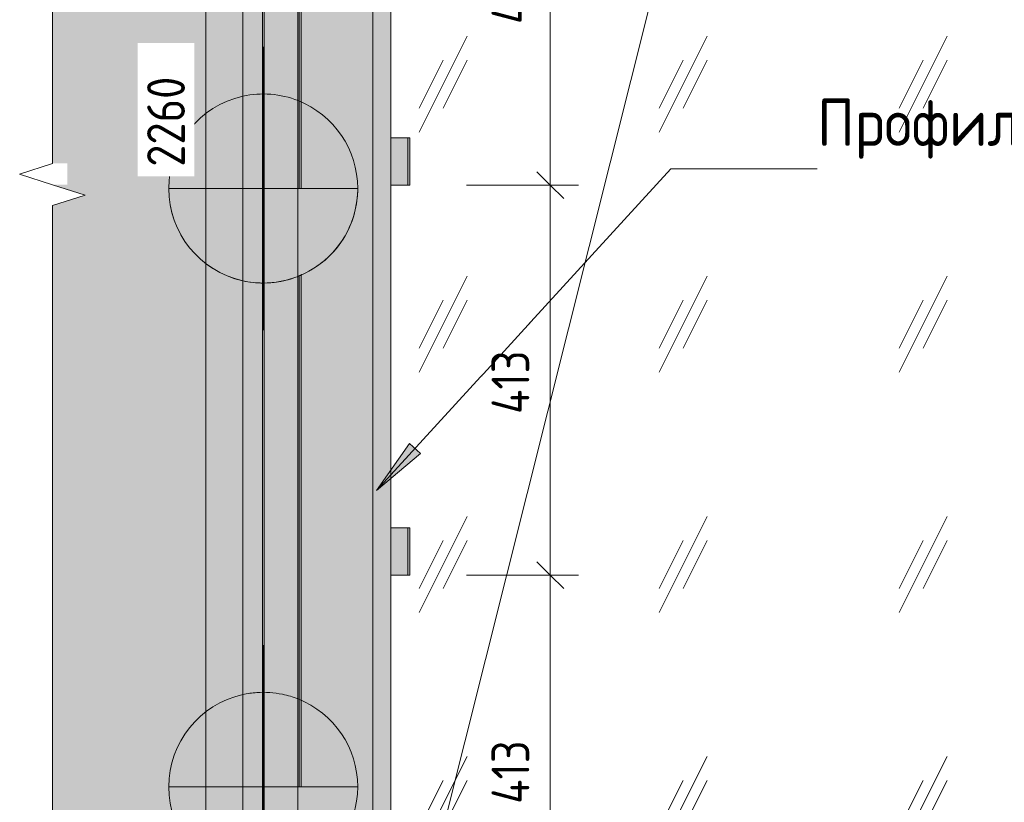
# Model space of a CAD drawing. Header units: millimetres. Extents: x -8351563 to -8343231, y 8501 to 6136062.
# Tile 2 of 42: x -8351553 to -8350511, y 9307 to 10135. Entities that reach past the tile are written whole.
import ezdxf

# ---------------------------------------------------------------- set-up
doc = ezdxf.new("R2010")
doc.units = ezdxf.units.MM
for name, color, linetype, lineweight in [('Марки по нескольким категориям', 7, 'Continuous', 9), ('Обобщенные модели', 7, 'Continuous', 18), ('Окна', 7, 'Continuous', 18), ('Остекление', 7, 'Continuous', 18), ('Проем', 7, 'Continuous', 18), ('Размеры', 7, 'Continuous', 9), ('Размеры-20', 7, 'Continuous', 9), ('Типовые аннотации', 7, 'Continuous', 18), ('Тонкие линии', 7, 'Continuous', 18), ('Элементы узлов', 7, 'Continuous', 18)]:
    doc.layers.add(name, color=color, linetype=linetype, lineweight=lineweight)
doc.styles.add('GOST Common', font='GOST_Common.ttf', dxfattribs={"width": 0.9, "height": 40})
doc.styles.add('ISOCPEUR', font='isocpeur.ttf', dxfattribs={"width": 0.9, "height": 50})
doc.dimstyles.new('ADSK_Основной_2_0', dxfattribs={"dimscale": 304.8, "dimtxt": 40.2286, "dimasz": 0.092782, "dimexe": 0.098425, "dimexo": 0.19685, "dimgap": 0.032808, "dimtad": 1, "dimdec": 0, "dimzin": 0, "dimdsep": 46, "dimtxsty": 'GOST Common', "dimblk1": 'OBLIQUE', "dimblk2": 'OBLIQUE', "dimsah": 1, "dimcen": 0.09, "dimdle": 0.098425, "dimazin": 0, "dimtfac": 1, "dimtdec": 4, "dimtix": 1, "dimtmove": 0, "dimatfit": 3, "dimfxl": 1, "dimtvp": 1, "dimtfill": 1, "dimtolj": 1, "dimtzin": 0, "dimarcsym": 2})

# ---------------------------------------------------------------- blocks, each defined once
blk = doc.blocks.new('okna_rehau_dvupolnoe - 2310х1800 _створка и глухое_-21120295-Схема устройства несущих элементов окон ПВХ')
at = {"layer": 'Проем', "true_color": 0xeaeaea}
h = blk.add_hatch(dxfattribs=at)
h.set_pattern_fill('FP_1', color=254, style=0, pattern_type=2)
h.set_pattern_definition([(243.435, (-8349810.18, 58885.31), (253.99965, 254.00056), [113.592, -454.369]), (243.435, (-8349835.58, 58859.91), (253.99965, 254.00056), [56.796, -511.165]), (243.435, (-8349810.18, 58859.91), (253.99965, 254.00056), [56.796, -511.165])])
h.paths.add_polyline_path([(-8349287.4, 9060), (-8348850.5, 9060), (-8348850.5, 10860), (-8351160.5, 10860), (-8351160.5, 9060), (-8349666.6, 9060)])
at = {"layer": 'Остекление', "color": 253, "true_color": 0xaaaaaa}
blk.add_line((-8351160.5, 9095), (-8351160.5, 10860), dxfattribs=at)
at = {"layer": 'Проем', "color": 253, "true_color": 0xaaaaaa}
blk.add_line((-8351160.5, 9060), (-8350782.2, 10566.7), dxfattribs=at)
blk = doc.blocks.new('HILTI_s_Профиль_MFT-T - Профиль MFT-Ta 60x58x1_8 6m-21079020-Схема устройства несущих элементов окон ПВХ')
at = {"layer": 'Обобщенные модели', "color": 9, "true_color": 0xddb3b4}
for p, q in [((-8351317.1, 9032.5), (-8351317.1, 11360)), ((-8351317.1, 9032.5), (-8351317.1, 11360)), ((-8351296.5, 9032.5), (-8351296.5, 11360)), ((-8351294.7, 9032.5), (-8351294.7, 11360)), ((-8351259.1, 9032.5), (-8351259.1, 11360)), ((-8351259.1, 11360), (-8351259.1, 9032.5)), ((-8351296.5, 9956.5), (-8351296.5, 10489.6)), ((-8351294.7, 9956.5), (-8351294.7, 10489.6)), ((-8351296.5, 9323.5), (-8351296.5, 9856.6)), ((-8351294.7, 9323.5), (-8351294.7, 9856.6))]:
    blk.add_line(p, q, dxfattribs=at)
blk = doc.blocks.new('HILTI_s_Кронштейн_MFT-MF_HS - Кронштейн MFT-MF 190 HS-V20-Схема устройства несущих элементов окон ПВХ')
at = {"layer": 'Элементы узлов', "true_color": 0xe2e2e2}
for points in [[(-8351295.6, 9856.5), (-8351295.6, 9956.5), (-8351395.6, 9956.5), (-8351392.2, 9930.6), (-8351382.2, 9906.5), (-8351366.3, 9885.8), (-8351345.6, 9869.9), (-8351321.5, 9859.9), (-8351317.1, 9859.3)], [(-8351295.6, 9856.5), (-8351269.7, 9859.9), (-8351245.6, 9869.9), (-8351224.9, 9885.8), (-8351209, 9906.5), (-8351199, 9930.6), (-8351195.6, 9956.5), (-8351295.6, 9956.5), (-8351295.6, 9951)]]:
    blk.add_hatch(color=254, dxfattribs=at).paths.add_polyline_path(points)
at = {"layer": 'Элементы узлов', "color": 21, "true_color": 0xffaaaa}
blk.add_line((-8351295.6, 9806.5), (-8351295.6, 10106.5), dxfattribs=at)
at = {"layer": 'Элементы узлов', "color": 253, "true_color": 0xaaaaaa}
for p, q in [((-8351295.6, 9856.5), (-8351295.6, 10056.5)), ((-8351395.6, 9956.5), (-8351317.1, 9956.5)), ((-8351317.1, 9956.5), (-8351395.6, 9956.5)), ((-8351317.1, 9956.5), (-8351259.1, 9956.5)), ((-8351295.6, 9956.5), (-8351317.1, 9956.5)), ((-8351295.6, 9956.5), (-8351295.6, 9856.5)), ((-8351259.1, 9956.5), (-8351295.6, 9956.5)), ((-8351295.6, 9856.5), (-8351295.6, 9956.5)), ((-8351259.1, 9956.5), (-8351195.6, 9956.5)), ((-8351195.6, 9956.5), (-8351259.1, 9956.5))]:
    blk.add_line(p, q, dxfattribs=at)
for start, end in [(68.3946, 102.5118), (102.5118, 257.4882), (0, 68.3946), (180, 257.5556), (291.6054, 0), (330, 0), (291.6167, 330), (257.4882, 291.6054), (257.5556, 270), (270, 291.6167)]:
    blk.add_arc((-8351295.6, 9956.5), 100, start, end, dxfattribs=at)
blk = doc.blocks.new('HILTI_s_СПК_Пластина крепежная - HILTI_s_СПК_Пластина крепежная-V41-Схема устройства несущих элементов окон ПВХ')
at = {"layer": 'Обобщенные модели', "true_color": 0xff0080}
for points in [[(-8351160.5, 10372.5), (-8351142.5, 10372.5), (-8351142.5, 10422.5), (-8351160.5, 10422.5)], [(-8351142.5, 10372.5), (-8351140.5, 10372.5), (-8351140.5, 10422.5), (-8351142.5, 10422.5)]]:
    blk.add_hatch(color=230, dxfattribs=at).paths.add_polyline_path(points)
at = {"layer": 'Обобщенные модели'}
for p, q in [((-8351160.5, 10422.5), (-8351142.5, 10422.5)), ((-8351160.5, 10372.5), (-8351160.5, 10422.5)), ((-8351142.5, 10422.5), (-8351140.5, 10422.5)), ((-8351142.5, 10372.5), (-8351142.5, 10422.5)), ((-8351140.5, 10372.5), (-8351140.5, 10422.5)), ((-8351142.5, 10372.5), (-8351160.5, 10372.5)), ((-8351140.5, 10372.5), (-8351142.5, 10372.5))]:
    blk.add_line(p, q, dxfattribs=at)
blk = doc.blocks.new('HILTI_s_СПК_Профиль 97х157 - Профиль для окна на выносе-21151142-Схема устройства несущих элементов окон ПВХ')
at = {"layer": 'Обобщенные модели', "true_color": 0xff0080}
h = blk.add_hatch(color=230, dxfattribs=at)
h.paths.add_polyline_path([(-8351257.5, 8900), (-8351255.5, 8900), (-8351255.5, 9232.8), (-8351257.5, 9232), (-8351257.5, 8962.4)])
h.paths.add_polyline_path([(-8351257.5, 9323.5), (-8351255.5, 9323.5), (-8351255.5, 9865.8), (-8351257.5, 9865), (-8351257.5, 9859.9)])
h.paths.add_polyline_path([(-8351257.5, 9956.5), (-8351255.5, 9956.5), (-8351255.5, 10498.8), (-8351257.5, 10498), (-8351257.5, 10492.9)])
h.paths.add_polyline_path([(-8351255.5, 10589.5), (-8351255.5, 11160), (-8351257.5, 11160), (-8351257.5, 10589.5)])
h = blk.add_hatch(color=230, dxfattribs=at)
h.paths.add_polyline_path([(-8351255.5, 8900), (-8351253.1, 8900), (-8351253.1, 9233.8), (-8351255.5, 9232.8), (-8351255.5, 8964)])
h.paths.add_polyline_path([(-8351254.3, 9323.5), (-8351253.1, 9323.5), (-8351253.1, 9866.8), (-8351255.5, 9865.8), (-8351255.4, 9323.5), (-8351254.4, 9323.5)])
h.paths.add_polyline_path([(-8351255.2, 9956.5), (-8351253.1, 9956.5), (-8351253.1, 10499.8), (-8351255.5, 10498.8), (-8351255.3, 9956.5)])
h.paths.add_polyline_path([(-8351253.5, 10589.5), (-8351253.1, 10589.5), (-8351253.1, 11160), (-8351255.5, 11160), (-8351255.3, 10589.5), (-8351253.7, 10589.5)])
for points in [[(-8351253.1, 8900), (-8351179.5, 8900), (-8351179.5, 11160), (-8351253.1, 11160), (-8351253.1, 10589.5), (-8351195.6, 10589.5), (-8351199, 10563.6), (-8351209, 10539.5), (-8351224.9, 10518.8), (-8351245.6, 10502.9), (-8351253.1, 10499.8), (-8351253.1, 9956.5), (-8351195.6, 9956.5), (-8351199, 9930.6), (-8351209, 9906.5), (-8351224.9, 9885.8), (-8351245.6, 9869.9), (-8351253.1, 9866.8), (-8351253.1, 9323.5), (-8351195.6, 9323.5), (-8351199, 9297.6), (-8351209, 9273.5), (-8351224.9, 9252.8), (-8351245.6, 9236.9), (-8351253.1, 9233.8), (-8351253.1, 8965.9)], [(-8351179.5, 8900), (-8351164.5, 8900), (-8351164.5, 11160), (-8351179.5, 11160), (-8351179.5, 8940.1)], [(-8351164.5, 8900), (-8351160.5, 8900), (-8351160.6, 11160), (-8351164.5, 11160), (-8351164.5, 8940.1)]]:
    blk.add_hatch(color=230, dxfattribs=at).paths.add_polyline_path(points)
at = {"layer": 'Обобщенные модели'}
for p, q in [((-8351179.5, 8900), (-8351179.5, 10860)), ((-8351160.5, 8900), (-8351160.5, 10860)), ((-8351257.5, 10498), (-8351257.5, 9956.5)), ((-8351255.5, 9956.5), (-8351255.5, 10498.8)), ((-8351257.5, 9865), (-8351257.5, 9323.5)), ((-8351255.5, 9323.5), (-8351255.5, 9865.8))]:
    blk.add_line(p, q, dxfattribs=at)
blk = doc.blocks.new('HILTI_s_Кронштейн_MFT-MF_HS - Кронштейн MFT-MF 190 HS-V45-Схема устройства несущих элементов окон ПВХ')
at = {"layer": 'Элементы узлов'}
for points in [[(-8351295.6, 9223.5), (-8351295.6, 9323.5), (-8351395.6, 9323.5), (-8351392.2, 9297.6), (-8351382.2, 9273.5), (-8351366.3, 9252.8), (-8351345.6, 9236.9), (-8351321.5, 9226.9), (-8351317.1, 9226.3)], [(-8351295.6, 9223.5), (-8351269.7, 9226.9), (-8351245.6, 9236.9), (-8351224.9, 9252.8), (-8351209, 9273.5), (-8351199, 9297.6), (-8351195.6, 9323.5), (-8351295.6, 9323.5)]]:
    blk.add_hatch(color=256, dxfattribs=at).paths.add_polyline_path(points)
at = {"layer": 'Элементы узлов', "color": 1, "true_color": 0xff0000}
blk.add_line((-8351295.6, 9173.5), (-8351295.6, 9473.5), dxfattribs=at)
at = {"layer": 'Элементы узлов'}
for p, q in [((-8351295.6, 9223.5), (-8351295.6, 9423.5)), ((-8351395.6, 9323.5), (-8351317.1, 9323.5)), ((-8351317.1, 9323.5), (-8351395.6, 9323.5)), ((-8351317.1, 9323.5), (-8351259.1, 9323.5)), ((-8351295.6, 9323.5), (-8351317.1, 9323.5)), ((-8351295.6, 9323.5), (-8351295.6, 9223.5)), ((-8351259.1, 9323.5), (-8351295.6, 9323.5)), ((-8351295.6, 9223.5), (-8351295.6, 9323.5)), ((-8351259.1, 9323.5), (-8351195.6, 9323.5)), ((-8351195.6, 9323.5), (-8351259.1, 9323.5))]:
    blk.add_line(p, q, dxfattribs=at)
for start, end in [(102.5118, 257.4882), (93.913, 102.5118), (78.2609, 93.913), (68.3946, 78.2609), (0, 68.3946), (180, 257.5556), (291.6054, 0), (291.6167, 0), (257.4882, 281.7391), (257.5556, 270), (270, 285), (281.7391, 291.6054), (285, 291.6167)]:
    blk.add_arc((-8351295.6, 9323.5), 100, start, end, dxfattribs=at)
blk = doc.blocks.new('HILTI_Линия_Разрыва - Тип 1-21305747-Схема устройства несущих элементов окон ПВХ')
at = {"layer": 'Элементы узлов'}
for p, q in [((-8351518.7, 9983.1), (-8351518.7, 11360)), ((-8351518.7, 8561.1), (-8351518.7, 9938.5))]:
    blk.add_line(p, q, dxfattribs=at)
blk = doc.blocks.new('DIMBLOCK5-Схема устройства несущих элементов окон ПВХ')
at = {"layer": 'Размеры-20', "lineweight": 18}
for p, q in [((-8350991.8, 10372.5), (-8351005.9, 10386.6)), ((-8350991.8, 10372.5), (-8350977.6, 10358.4)), ((-8350991.8, 9960), (-8351005.9, 9974.1)), ((-8350991.8, 9960), (-8350977.6, 9945.9))]:
    blk.add_line(p, q, dxfattribs=at)
at = {"layer": 'Размеры-20'}
for p, q in [((-8351080.5, 10372.5), (-8350961.8, 10372.5)), ((-8350991.8, 10372.5), (-8351080.5, 10372.5)), ((-8350991.8, 10372.5), (-8350991.8, 9960)), ((-8351080.5, 9960), (-8350961.8, 9960)), ((-8350991.8, 9960), (-8351080.5, 9960))]:
    blk.add_line(p, q, dxfattribs=at)
at = {"layer": 'Размеры-20', "color": 0, "insert": (-8351054, 10130.5), "char_height": 40, "width": 85.912, "attachment_point": 1, "rotation": 90, "line_spacing_factor": 1.022761, "style": 'GOST Common', "bg_fill": 3, "box_fill_scale": 1.25, "bg_fill_color": 256, "bg_fill_true_color": 13158600, "bg_fill_transparency": 0}
blk.add_mtext('413', dxfattribs=at)
blk = doc.blocks.new('_Oblique')
at = {"color": 0, "linetype": 'ByBlock', "lineweight": -2}
blk.add_line((-0.5, -0.5), (0.5, 0.5), dxfattribs=at)
blk = doc.blocks.new('DIMBLOCK6-Схема устройства несущих элементов окон ПВХ')
at = {"layer": 'Размеры-20', "lineweight": 18}
for p, q in [((-8350991.8, 9960), (-8351005.9, 9974.1)), ((-8350991.8, 9960), (-8350977.6, 9945.9)), ((-8350991.8, 9547.5), (-8351005.9, 9561.6)), ((-8350991.8, 9547.5), (-8350977.6, 9533.4))]:
    blk.add_line(p, q, dxfattribs=at)
at = {"layer": 'Размеры-20'}
for p, q in [((-8351080.5, 9960), (-8350961.8, 9960)), ((-8350991.8, 9960), (-8351080.5, 9960)), ((-8350991.8, 9960), (-8350991.8, 9547.5)), ((-8351080.5, 9547.5), (-8350961.8, 9547.5)), ((-8350991.8, 9547.5), (-8351080.5, 9547.5))]:
    blk.add_line(p, q, dxfattribs=at)
at = {"layer": 'Размеры-20', "color": 0, "insert": (-8351054, 9718), "char_height": 40, "width": 85.912, "attachment_point": 1, "rotation": 90, "line_spacing_factor": 1.022761, "style": 'GOST Common', "bg_fill": 3, "box_fill_scale": 1.25, "bg_fill_color": 256, "bg_fill_true_color": 13158600, "bg_fill_transparency": 0}
blk.add_mtext('413', dxfattribs=at)
blk = doc.blocks.new('DIMBLOCK7-Схема устройства несущих элементов окон ПВХ')
at = {"layer": 'Размеры-20', "lineweight": 18}
for p, q in [((-8350991.8, 9547.5), (-8351005.9, 9561.6)), ((-8350991.8, 9547.5), (-8350977.6, 9533.4)), ((-8350991.8, 9135), (-8351005.9, 9149.1)), ((-8350991.8, 9135), (-8350977.6, 9120.9))]:
    blk.add_line(p, q, dxfattribs=at)
at = {"layer": 'Размеры-20'}
for p, q in [((-8351080.5, 9547.5), (-8350961.8, 9547.5)), ((-8350991.8, 9547.5), (-8351080.5, 9547.5)), ((-8350991.8, 9547.5), (-8350991.8, 9105)), ((-8351080.5, 9135), (-8350961.8, 9135)), ((-8350991.8, 9135), (-8351080.5, 9135))]:
    blk.add_line(p, q, dxfattribs=at)
at = {"layer": 'Размеры-20', "color": 0, "insert": (-8351054, 9305.5), "char_height": 40, "width": 85.912, "attachment_point": 1, "rotation": 90, "line_spacing_factor": 1.022761, "style": 'GOST Common', "bg_fill": 3, "box_fill_scale": 1.25, "bg_fill_color": 256, "bg_fill_true_color": 13158600, "bg_fill_transparency": 0}
blk.add_mtext('413', dxfattribs=at)
blk = doc.blocks.new('DIMBLOCK9-Схема устройства несущих элементов окон ПВХ')
at = {"layer": 'Размеры-20'}
for p, q in [((-8351356.2, 8870), (-8351356.2, 11190)), ((-8351316.2, 11160), (-8351386.2, 11160)), ((-8351356.2, 11160), (-8351316.2, 11160)), ((-8351317.5, 8900), (-8351386.2, 8900)), ((-8351356.2, 8900), (-8351317.5, 8900))]:
    blk.add_line(p, q, dxfattribs=at)
at = {"layer": 'Размеры-20', "lineweight": 18}
for p, q in [((-8351356.2, 11160), (-8351370.4, 11174.1)), ((-8351356.2, 11160), (-8351342.1, 11145.9)), ((-8351356.2, 8900), (-8351370.4, 8914.1)), ((-8351356.2, 8900), (-8351342.1, 8885.9))]:
    blk.add_line(p, q, dxfattribs=at)
at = {"layer": 'Размеры-20', "color": 0, "insert": (-8351418.5, 9979.5), "char_height": 40, "width": 121.095, "attachment_point": 1, "rotation": 90, "line_spacing_factor": 1.022761, "style": 'GOST Common', "bg_fill": 3, "box_fill_scale": 1.25, "bg_fill_color": 256, "bg_fill_true_color": 13158600, "bg_fill_transparency": 0}
blk.add_mtext('2260', dxfattribs=at)

msp = doc.modelspace()

# ---------------------------------------------------------------- hatches: boundary and pattern name
at = {"layer": 'Элементы узлов'}
h = msp.add_hatch(dxfattribs=at)
h.set_pattern_fill('FP_3', color=256, style=0, pattern_type=2)
h.set_pattern_definition([(0, (-8349962.588, 58707.508), (81.28, 20.32), [6.706, -54.254, 6.706, -379.374]), (0, (-8349962.588, 58707.508), (81.28, 20.32), [-67.666, -54.254, 6.706, -115.214, -203.2]), (0, (-8349962.588, 58707.508), (81.28, 20.32), [-243.84, 6.706, -54.254, 6.706, -135.534]), (0, (-8349962.588, 58707.508), (81.28, 20.32), [-311.506, -33.934, 6.706, -94.894]), (120, (-8349932.108, 58717.668), (-58.237636, 60.230545), [6.706, -54.254, 6.706, -379.374]), (120, (-8349932.108, 58717.668), (-58.237636, 60.230545), [-67.666, -54.254, 6.706, -115.214, -203.2]), (120, (-8349932.108, 58717.668), (-58.237636, 60.230545), [-243.84, 6.706, -54.254, 6.706, -135.534]), (120, (-8349932.108, 58717.668), (-58.237636, 60.230545), [-311.506, -33.934, 6.706, -94.894]), (240, (-8349921.948, 58758.308), (-23.042364, -80.550545), [6.706, -54.254, 6.706, -379.374]), (240, (-8349921.948, 58758.308), (-23.042364, -80.550545), [-67.666, -54.254, 6.706, -115.214, -203.2]), (240, (-8349921.948, 58758.308), (-23.042364, -80.550545), [-243.84, 6.706, -54.254, 6.706, -135.534]), (240, (-8349921.948, 58758.308), (-23.042364, -80.550545), [-311.506, -33.934, 6.706, -94.894])])
h.paths.add_polyline_path([(-8349856.2, 8561.1), (-8348620.4, 8561.1), (-8348620.4, 9938), (-8348636.1, 9938), (-8348636.1, 9960.5), (-8348620.4, 9960.5), (-8348655, 9971.5), (-8348620.4, 9982.5), (-8348620.4, 10860), (-8348850.3, 10860), (-8348850.3, 9040), (-8351160.5, 9040), (-8351160.5, 10860), (-8351518.7, 10860), (-8351518.7, 9983.1), (-8351503, 9983.1), (-8351503, 9960.5), (-8351518.7, 9960.5), (-8351484.1, 9949.5), (-8351518.7, 9938.5), (-8351518.7, 8561.1), (-8350041.2, 8561.1), (-8350041.2, 8576.8), (-8350018.7, 8576.8), (-8350018.7, 8561.1), (-8350007.7, 8595.7), (-8349996.7, 8561.1)])

# ---------------------------------------------------------------- linework, layer by layer
at = {"layer": 'Марки по нескольким категориям'}
msp.add_line((-8350864.4, 9977.4), (-8350709.4, 9977.4), dxfattribs=at)
at = {"layer": 'Типовые аннотации', "lineweight": 9}
for p, q in [((-8351518.7, 9983.1), (-8351553.4, 9971.8)), ((-8351553.4, 9971.8), (-8351518.7, 9960.5)), ((-8351484.1, 9949.5), (-8351518.7, 9960.5)), ((-8351518.7, 9938.5), (-8351484.1, 9949.5))]:
    msp.add_line(p, q, dxfattribs=at)
at = {"layer": 'Тонкие линии'}
msp.add_line((-8351160.5, 9040), (-8351160.5, 10860), dxfattribs=at)

# ---------------------------------------------------------------- block references
at = {"layer": 'Обобщенные модели', "color": 9, "true_color": 0xddb3b4}
msp.add_blockref('HILTI_s_Профиль_MFT-T - Профиль MFT-Ta 60x58x1_8 6m-21079020-Схема устройства несущих элементов окон ПВХ', (0, 0), dxfattribs=at)
at = {"layer": 'Обобщенные модели'}
for name, p in [('HILTI_s_СПК_Профиль 97х157 - Профиль для окна на выносе-21151142-Схема устройства несущих элементов окон ПВХ', (0, 0)), ('HILTI_s_СПК_Пластина крепежная - HILTI_s_СПК_Пластина крепежная-V41-Схема устройства несущих элементов окон ПВХ', (0, -412.5)), ('HILTI_s_СПК_Пластина крепежная - HILTI_s_СПК_Пластина крепежная-V41-Схема устройства несущих элементов окон ПВХ', (0, -825)), ('HILTI_s_Кронштейн_MFT-MF_HS - Кронштейн MFT-MF 190 HS-V45-Схема устройства несущих элементов окон ПВХ', (0, 0))]:
    msp.add_blockref(name, p, dxfattribs=at)
at = {"layer": 'Обобщенные модели', "color": 253, "true_color": 0xaaaaaa}
msp.add_blockref('HILTI_s_Кронштейн_MFT-MF_HS - Кронштейн MFT-MF 190 HS-V20-Схема устройства несущих элементов окон ПВХ', (0, 0), dxfattribs=at)
at = {"layer": 'Окна', "color": 253, "true_color": 0xaaaaaa}
msp.add_blockref('okna_rehau_dvupolnoe - 2310х1800 _створка и глухое_-21120295-Схема устройства несущих элементов окон ПВХ', (0, 0), dxfattribs=at)
at = {"layer": 'Элементы узлов'}
msp.add_blockref('HILTI_Линия_Разрыва - Тип 1-21305747-Схема устройства несущих элементов окон ПВХ', (0, 0), dxfattribs=at)

# ---------------------------------------------------------------- texts
at = {"layer": 'Марки по нескольким категориям', "insert": (-8350709.4, 10051.5), "char_height": 50, "width": 287.164, "attachment_point": 1, "style": 'ISOCPEUR'}
msp.add_mtext('Профиль', dxfattribs=at)

# ---------------------------------------------------------------- next in the draw order: dimensions: what is measured, and where the dimension line sits
at = {"layer": 'Размеры'}
for base, p1, p2, angle, override, picture, middle in [((-8351356.2, 11160), (-8351257.5, 8900), (-8351376.2, 11160), 90, {"dimpost": '<>', "dimfxl": 2263.117542}, 'DIMBLOCK9-Схема устройства несущих элементов окон ПВХ', (-8351386.2, 10030)), ((-8350991.7729036, 9959.9999118), (-8351140.483571, 10372.4999118), (-8351140.483571, 9959.9999118), 270, {"dimpost": '<>', "dimfxl": 412.5}, 'DIMBLOCK5-Схема устройства несущих элементов окон ПВХ', (-8351021.7729036, 10166.2499118))]:
    dim = msp.add_linear_dim(base=base, p1=p1, p2=p2, angle=angle, dimstyle='ADSK_Основной_2_0', override=override, dxfattribs=at)
    dim.commit()
    dim.dimension.update_dxf_attribs({"geometry": picture, "text_midpoint": middle})

# ---------------------------------------------------------------- next in the draw order: dimensions: what is measured, and where the dimension line sits
dim = msp.add_linear_dim(base=(-8350991.7729035, 9547.4999118), p1=(-8351140.483571, 9959.9999118), p2=(-8351140.4835709, 9547.4999118), angle=270, dimstyle='ADSK_Основной_2_0', override={"dimpost": '<>', "dimfxl": 412.5}, dxfattribs=at)
dim.commit()
dim.dimension.update_dxf_attribs({"geometry": 'DIMBLOCK6-Схема устройства несущих элементов окон ПВХ', "text_midpoint": (-8351021.7729035, 9753.7499118)})

# ---------------------------------------------------------------- next in the draw order: hatches: boundary and pattern name
at = {"layer": 'Марки по нескольким категориям'}
msp.add_hatch(color=256, dxfattribs=at).paths.add_polyline_path([(-8351175.7, 9637), (-8351129.3, 9676), (-8351141, 9686.6)])

# ---------------------------------------------------------------- next in the draw order: linework, layer by layer
for p, q in [((-8351175.7, 9637), (-8350864.4, 9977.4)), ((-8351141, 9686.6), (-8351175.7, 9637)), ((-8351129.3, 9676), (-8351141, 9686.6)), ((-8351175.7, 9637), (-8351129.3, 9676))]:
    msp.add_line(p, q, dxfattribs=at)

# ---------------------------------------------------------------- next in the draw order: dimensions: what is measured, and where the dimension line sits
at = {"layer": 'Размеры'}
dim = msp.add_linear_dim(base=(-8350991.7729035, 9134.9999118), p1=(-8351140.4835709, 9547.4999118), p2=(-8351140.4835709, 9134.9999118), angle=270, dimstyle='ADSK_Основной_2_0', override={"dimpost": '<>', "dimfxl": 412.5}, dxfattribs=at)
dim.commit()
dim.dimension.update_dxf_attribs({"geometry": 'DIMBLOCK7-Схема устройства несущих элементов окон ПВХ', "text_midpoint": (-8351021.7729035, 9341.2499118)})

doc.saveas('drawing.dxf')
